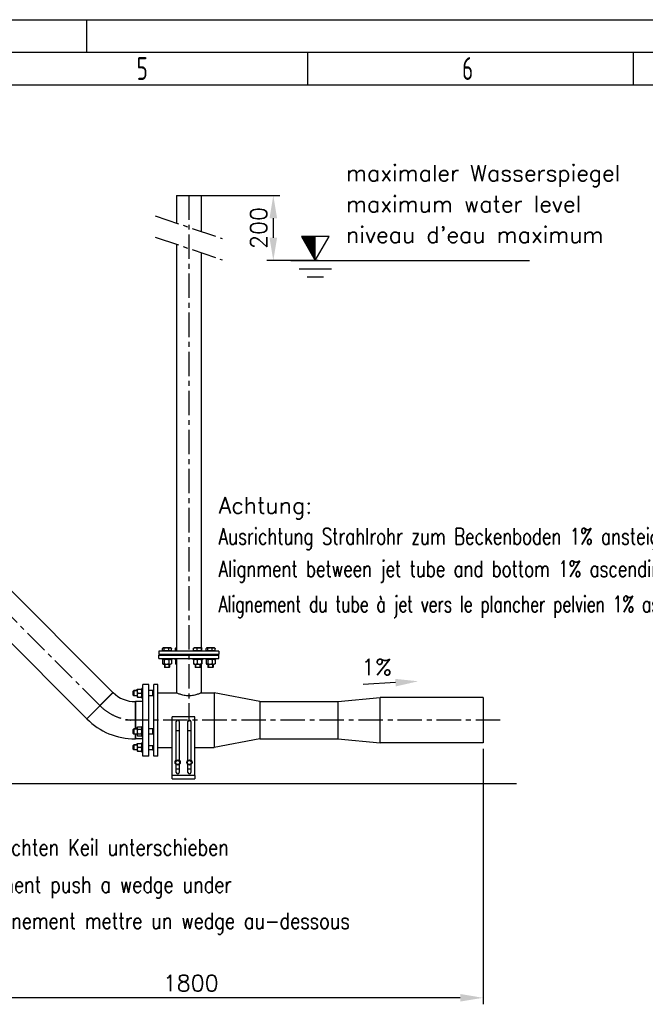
# Model space of a CAD drawing. Header units: millimetres. Extents: x -309 to 8091, y -6405 to -465.
# Tile 46 of 57: x 4086 to 6008, y -3490 to -465. Entities that reach past the tile are written whole.
import ezdxf

# ---------------------------------------------------------------- set-up
doc = ezdxf.new("R2010")
doc.units = ezdxf.units.MM
doc.header["$LTSCALE"] = 20
doc.linetypes.add('MITTE', pattern=[2, 1.25, -0.25, 0.25, -0.25])
doc.layers.get('0').update_dxf_attribs({"linetype": 'CONTINUOUS'})
doc.layers.get('DEFPOINTS').update_dxf_attribs({"linetype": 'CONTINUOUS'})
for name, color, linetype in [('02-LINIE-035', 2, 'CONTINUOUS'), ('03-LINIE-050', 3, 'CONTINUOUS'), ('05-ACHSE', 1, 'MITTE'), ('06-MASSE1', 1, 'CONTINUOUS'), ('10-TEXT-025', 1, 'CONTINUOUS'), ('KSB-BLATTRAND', 2, 'CONTINUOUS')]:
    doc.layers.add(name, color=color, linetype=linetype)
doc.styles.add('ACA_NORM', font='ROMANS.SHX')
doc.styles.get("Standard").update_dxf_attribs({"font": 'ISOCP.SHX'})
doc.dimstyles.new('1-20', dxfattribs={"dimscale": 20, "dimtxt": 2.5, "dimasz": 3.5, "dimexe": 1, "dimexo": 0, "dimgap": 1, "dimtad": 1, "dimdec": 0, "dimzin": 0, "dimdsep": 46, "dimtxsty": 'ACA_NORM', "dimcen": 0, "dimadec": 0, "dimazin": 0, "dimtfac": 2.4, "dimtdec": 0, "dimtmove": 0, "dimatfit": 3, "dimfxl": 1, "dimtolj": 1, "dimtzin": 0, "dimarcsym": 0})

# ---------------------------------------------------------------- blocks, each defined once
blk = doc.blocks.new('*D3')
at = {"layer": '06-MASSE1', "color": 0, "lineweight": -2}
for p, q in [((4643.5, -1005.1), (4885.1, -1005.1)), ((4865.1, -1075.1), (4865.1, -1135.1)), ((5003.4, -1205.1), (4845.1, -1205.1))]:
    blk.add_line(p, q, dxfattribs=at)
at = {"layer": '06-MASSE1', "color": 0}
for points in [[(4853.4, -1075.1), (4876.8, -1075.1), (4865.1, -1005.1)], [(4853.4, -1135.1), (4876.8, -1135.1), (4865.1, -1205.1)]]:
    blk.add_solid(points, dxfattribs=at)
at = {"layer": 'DEFPOINTS', "color": 0}
for p in [(4643.5, -1005.1), (4865.1, -1205.1), (5003.4, -1205.1)]:
    blk.add_point(p, dxfattribs=at)
at = {"layer": '06-MASSE1', "color": 0, "insert": (4820.1, -1105.1), "char_height": 50, "attachment_point": 5, "rotation": 90, "style": 'ACA_NORM'}
blk.add_mtext('\\A1;200', dxfattribs=at)
blk = doc.blocks.new('Rahmen_A3')
at = {"color": 1, "ltscale": 150}
for p, q in [((0, 297), (420, 297)), ((264, 287), (264, 292)), ((314, 287), (314, 292)), ((18, 287), (410, 287))]:
    blk.add_line(p, q, dxfattribs=at)
at = {"color": 3, "ltscale": 150}
for p, q in [((230, 297), (230, 292)), ((13, 292), (415, 292))]:
    blk.add_line(p, q, dxfattribs=at)
at = {"color": 1, "ltscale": 150, "width": 0.75}
for s, p in [('5', (237.6875, 287.75)), ('6', (287.6875, 287.75))]:
    blk.add_text(s, height=3.5, dxfattribs=at).set_placement(p)
blk = doc.blocks.new('*D15')
at = {"layer": '06-MASSE1', "color": 0, "lineweight": -2}
for p, q in [((3713.4, -2604.8), (3713.4, -3489.7)), ((5509.4, -2704.7), (5509.4, -3489.7)), ((5439.4, -3469.7), (3783.4, -3469.7))]:
    blk.add_line(p, q, dxfattribs=at)
at = {"layer": '06-MASSE1', "color": 0}
for points in [[(3783.4, -3458), (3783.4, -3481.3), (3713.4, -3469.7)], [(5439.4, -3458), (5439.4, -3481.3), (5509.4, -3469.7)]]:
    blk.add_solid(points, dxfattribs=at)
at = {"layer": 'DEFPOINTS', "color": 0}
for p in [(3713.4, -2604.8), (5509.4, -2704.7), (3713.4, -3469.7)]:
    blk.add_point(p, dxfattribs=at)
at = {"layer": '06-MASSE1', "color": 0, "insert": (4611.4, -3424.7), "char_height": 50, "attachment_point": 5, "style": 'ACA_NORM'}
blk.add_mtext('\\A1;1800', dxfattribs=at)

msp = doc.modelspace()

# ---------------------------------------------------------------- linework, layer by layer
at = {"layer": '02-LINIE-035'}
for p, q in [((4567.3, -1005.1), (4643.5, -1005.1)), ((4567.3, -1005.1), (4567.3, -1089.9)), ((4643.5, -1005.1), (4643.5, -1115.8)), ((4567.3, -1155.2), (4567.3, -2405.2)), ((4643.5, -1181), (4643.5, -2395.2)), ((4372.5, -2531.6), (4015, -2174)), ((4291.7, -2612.4), (3934.2, -2254.8)), ((4697.9, -2405.2), (4512.9, -2405.2)), ((4512.9, -2405.2), (4512.9, -2415.2)), ((4697.9, -2415.2), (4512.9, -2415.2)), ((4512.9, -2417.2), (4697.9, -2417.2)), ((4512.9, -2427.2), (4512.9, -2417.2)), ((4524.7, -2404.4), (4524.7, -2396.3)), ((4530, -2404.4), (4524.7, -2404.4)), ((4526.4, -2395.2), (4525.4, -2395.8)), ((4527.3, -2395.2), (4526.4, -2395.2)), ((4527.2, -2404.4), (4527.2, -2405.2)), ((4536.8, -2395.2), (4527.3, -2395.2)), ((4530, -2404.4), (4530, -2396.3)), ((4543.7, -2404.4), (4530, -2404.4)), ((4530.4, -2415.2), (4530.4, -2417.2)), ((4531.6, -2415.2), (4531.6, -2417.2)), ((4547.9, -2395.2), (4536.8, -2395.2)), ((4543.7, -2404.4), (4543.7, -2396.3)), ((4552.1, -2404.4), (4543.7, -2404.4)), ((4545.2, -2417.2), (4545.2, -2415.2)), ((4546.4, -2415.2), (4546.4, -2417.2)), ((4550.4, -2395.2), (4547.9, -2395.2)), ((4549.7, -2404.4), (4549.7, -2405.2)), ((4550.4, -2395.2), (4551.4, -2395.8)), ((4552.1, -2404.4), (4552.1, -2396.3)), ((4564.8, -2404.4), (4564.8, -2396.3)), ((4567.3, -2404.4), (4564.8, -2404.4)), ((4565.6, -2395.2), (4565.5, -2395.3)), ((4567.3, -2395.2), (4565.6, -2395.2)), ((4566.4, -2404.4), (4566.4, -2405.2)), ((4569.6, -2415.2), (4569.6, -2417.2)), ((4570.8, -2415.2), (4570.8, -2417.2)), ((4584.4, -2417.2), (4584.4, -2415.2)), ((4585.6, -2415.2), (4585.6, -2417.2)), ((4620.3, -2404.4), (4620.3, -2396.3)), ((4631.3, -2404.4), (4620.3, -2404.4)), ((4621.1, -2395.2), (4621, -2395.3)), ((4625.8, -2395.2), (4621.1, -2395.2)), ((4621.9, -2404.4), (4621.9, -2405.2)), ((4625.1, -2415.2), (4625.1, -2417.2)), ((4637.7, -2395.2), (4625.8, -2395.2)), ((4626.3, -2415.2), (4626.3, -2417.2)), ((4631.3, -2404.4), (4631.3, -2396.3)), ((4644.1, -2404.4), (4631.3, -2404.4)), ((4645, -2395.2), (4637.7, -2395.2)), ((4639.9, -2417.2), (4639.9, -2415.2)), ((4641.1, -2415.2), (4641.1, -2417.2)), ((4644.1, -2404.4), (4644.1, -2396.3)), ((4645.9, -2404.4), (4644.1, -2404.4)), ((4644.4, -2404.4), (4644.4, -2405.2)), ((4645.1, -2395.2), (4645, -2395.2)), ((4645.1, -2395.2), (4645.2, -2395.3)), ((4645.9, -2404.4), (4645.9, -2396.3)), ((4658.6, -2404.4), (4658.6, -2396.3)), ((4663.9, -2404.4), (4658.6, -2404.4)), ((4660.4, -2395.2), (4659.4, -2395.8)), ((4661.3, -2395.2), (4660.4, -2395.2)), ((4661.1, -2404.4), (4661.1, -2405.2)), ((4670.8, -2395.2), (4661.3, -2395.2)), ((4663.9, -2404.4), (4663.9, -2396.3)), ((4677.7, -2404.4), (4663.9, -2404.4)), ((4664.4, -2415.2), (4664.4, -2417.2)), ((4665.6, -2415.2), (4665.6, -2417.2)), ((4681.9, -2395.2), (4670.8, -2395.2)), ((4677.7, -2404.4), (4677.7, -2396.3)), ((4686.1, -2404.4), (4677.7, -2404.4)), ((4679.2, -2417.2), (4679.2, -2415.2)), ((4680.4, -2415.2), (4680.4, -2417.2)), ((4684.4, -2395.2), (4681.9, -2395.2)), ((4683.6, -2404.4), (4683.6, -2405.2)), ((4684.4, -2395.2), (4685.4, -2395.8)), ((4686.1, -2404.4), (4686.1, -2396.3)), ((4697.9, -2405.2), (4697.9, -2415.2)), ((4697.9, -2427.2), (4697.9, -2417.2)), ((4512.9, -2427.2), (4697.9, -2427.2)), ((4523.4, -2427.2), (4523.4, -2430.2)), ((4553.4, -2430.2), (4523.4, -2430.2)), ((4524.7, -2431.7), (4524.7, -2443.5)), ((4527.2, -2430.2), (4525.4, -2431.2)), ((4527.2, -2445), (4525.4, -2444)), ((4527.2, -2445), (4549.7, -2445)), ((4530, -2431.7), (4530, -2443.5)), ((4530.4, -2445), (4530.4, -2454)), ((4531.6, -2445), (4531.6, -2455.2)), ((4543.7, -2431.7), (4543.7, -2443.5)), ((4545.2, -2455.2), (4545.2, -2445)), ((4546.4, -2445), (4546.4, -2454)), ((4549.7, -2430.2), (4551.4, -2431.2)), ((4549.7, -2445), (4551.4, -2444)), ((4552.1, -2431.7), (4552.1, -2443.5)), ((4553.4, -2427.2), (4553.4, -2430.2)), ((4562.6, -2427.2), (4562.6, -2430.2)), ((4567.3, -2430.2), (4562.6, -2430.2)), ((4564.8, -2431.7), (4564.8, -2443.5)), ((4566.4, -2430.2), (4565.5, -2430.7)), ((4566.4, -2445), (4565.5, -2444.5)), ((4566.4, -2445), (4567.3, -2445)), ((4567.3, -2427.2), (4567.3, -2533)), ((4618.1, -2427.2), (4618.1, -2430.2)), ((4648.1, -2430.2), (4618.1, -2430.2)), ((4620.3, -2431.7), (4620.3, -2443.5)), ((4621.9, -2430.2), (4621, -2430.7)), ((4621.9, -2445), (4621, -2444.5)), ((4621.9, -2445), (4644.4, -2445)), ((4625.1, -2445), (4625.1, -2454)), ((4626.3, -2445), (4626.3, -2455.2)), ((4631.3, -2431.7), (4631.3, -2443.5)), ((4639.9, -2455.2), (4639.9, -2445)), ((4641.1, -2445), (4641.1, -2454)), ((4643.5, -2445), (4643.5, -2533)), ((4644.1, -2431.7), (4644.1, -2443.5)), ((4644.4, -2430.2), (4645.2, -2430.7)), ((4644.4, -2445), (4645.2, -2444.5)), ((4645.9, -2431.7), (4645.9, -2443.5)), ((4648.1, -2427.2), (4648.1, -2430.2)), ((4657.4, -2427.2), (4657.4, -2430.2)), ((4687.4, -2430.2), (4657.4, -2430.2)), ((4658.6, -2431.7), (4658.6, -2443.5)), ((4661.1, -2430.2), (4659.4, -2431.2)), ((4661.1, -2445), (4659.4, -2444)), ((4661.1, -2445), (4683.6, -2445)), ((4663.9, -2431.7), (4663.9, -2443.5)), ((4664.4, -2445), (4664.4, -2454)), ((4665.6, -2445), (4665.6, -2455.2)), ((4677.7, -2431.7), (4677.7, -2443.5)), ((4679.2, -2455.2), (4679.2, -2445)), ((4680.4, -2445), (4680.4, -2454)), ((4683.6, -2430.2), (4685.4, -2431.2)), ((4683.6, -2445), (4685.4, -2444)), ((4686.1, -2431.7), (4686.1, -2443.5)), ((4687.4, -2427.2), (4687.4, -2430.2)), ((4530.4, -2454), (4546.4, -2454)), ((4531.6, -2455.2), (4530.4, -2454)), ((4545.2, -2455.2), (4531.6, -2455.2)), ((4545.2, -2455.2), (4546.4, -2454)), ((4625.1, -2454), (4641.1, -2454)), ((4626.4, -2455.2), (4625.1, -2454)), ((4639.9, -2455.2), (4626.4, -2455.2)), ((4639.9, -2455.2), (4641.1, -2454)), ((4664.4, -2454), (4680.4, -2454)), ((4665.6, -2455.2), (4664.4, -2454)), ((4679.1, -2455.2), (4665.6, -2455.2)), ((4679.1, -2455.2), (4680.4, -2454)), ((4464.4, -2727.2), (4464.4, -2507.2)), ((4482.4, -2507.2), (4464.4, -2507.2)), ((4482.4, -2727.2), (4482.4, -2507.2)), ((4498.4, -2727.2), (4498.4, -2507.2)), ((4510.4, -2507.2), (4498.4, -2507.2)), ((4510.4, -2727.2), (4510.4, -2507.2)), ((4372.5, -2531.6), (4291.7, -2612.4)), ((4291.7, -2612.4), (4372.5, -2531.6)), ((4373.2, -2532.3), (4292.4, -2613.1)), ((4373.2, -2532.3), (4292.4, -2613.1)), ((4372.5, -2531.6), (4373.2, -2532.3)), ((4434.4, -2528), (4436.4, -2526)), ((4434.4, -2540), (4434.4, -2528)), ((4434.4, -2540), (4436.4, -2542)), ((4446.6, -2527.2), (4435.2, -2527.2)), ((4436.4, -2526), (4436.4, -2542)), ((4446.6, -2526), (4436.4, -2526)), ((4446.6, -2522.8), (4447, -2522)), ((4446.6, -2522.8), (4446.6, -2545.3)), ((4447, -2522), (4448.1, -2522)), ((4448.1, -2522), (4459.9, -2522)), ((4448.1, -2534), (4459.9, -2534)), ((4459.9, -2522), (4461, -2522)), ((4461.4, -2522.8), (4461, -2522)), ((4461.4, -2519), (4461.4, -2549)), ((4461.4, -2519), (4464.4, -2519)), ((4494.4, -2526), (4482.4, -2526)), ((4494.4, -2526), (4494.4, -2542)), ((4494.4, -2526.7), (4495.1, -2526)), ((4498.4, -2527.2), (4494.4, -2527.2)), ((4495.1, -2542), (4495.1, -2526)), ((4498.4, -2526), (4495.1, -2526)), ((4510.4, -2533), (4567.3, -2533)), ((4643.5, -2533), (4683.4, -2533)), ((4683.4, -2533), (4683.4, -2701.3)), ((4823.4, -2560), (4683.4, -2533)), ((4435.2, -2540.8), (4446.6, -2540.8)), ((4446.6, -2542), (4436.4, -2542)), ((4440.3, -2560), (4440.3, -2643.6)), ((4440.3, -2560), (4441.3, -2560)), ((4440.3, -2560), (4440.3, -2643.6)), ((4441.3, -2560), (4441.3, -2643.6)), ((4441.3, -2643.6), (4441.3, -2560)), ((4464.4, -2560), (4441.3, -2560)), ((4446.6, -2545.3), (4447, -2546)), ((4448.1, -2546), (4447, -2546)), ((4448.1, -2546), (4459.9, -2546)), ((4461, -2546), (4459.9, -2546)), ((4461.4, -2545.3), (4461, -2546)), ((4461.4, -2549), (4464.4, -2549)), ((4494.4, -2542), (4482.4, -2542)), ((4494.4, -2540.8), (4498.4, -2540.8)), ((4494.4, -2541.3), (4495.1, -2542)), ((4498.4, -2542), (4495.1, -2542)), ((4823.4, -2560), (4823.4, -2674.3)), ((4823.4, -2560), (5063.4, -2560)), ((5063.4, -2560), (5193.4, -2547.3)), ((5063.4, -2560), (5063.4, -2674.3)), ((5193.4, -2687), (5193.4, -2547.3)), ((5509.4, -2547.3), (5193.4, -2547.3)), ((5509.4, -2547.3), (5509.4, -2687)), ((4291.7, -2612.4), (4292.4, -2613.1)), ((4554.4, -2786.8), (4554.4, -2606.8)), ((4624.4, -2606.8), (4554.4, -2606.8)), ((4566.9, -2740.2), (4566.9, -2621.3)), ((4575.9, -2621.3), (4575.9, -2740.2)), ((4602.9, -2740.2), (4602.9, -2621.3)), ((4611.9, -2621.3), (4611.9, -2740.2)), ((4624.4, -2786.8), (4624.4, -2606.8)), ((4434.4, -2645.6), (4436.4, -2643.6)), ((4434.4, -2657.6), (4434.4, -2645.6)), ((4434.4, -2657.6), (4436.4, -2659.6)), ((4446.6, -2644.8), (4435.2, -2644.8)), ((4435.2, -2658.4), (4446.6, -2658.4)), ((4436.4, -2643.6), (4436.4, -2659.6)), ((4446.6, -2643.6), (4436.4, -2643.6)), ((4446.6, -2659.6), (4436.4, -2659.6)), ((4440.3, -2659.6), (4440.3, -2674.3)), ((4440.3, -2659.6), (4440.3, -2674.3)), ((4441.3, -2659.6), (4441.3, -2674.3)), ((4441.3, -2674.3), (4441.3, -2659.6)), ((4446.6, -2640.4), (4448.1, -2637.8)), ((4446.6, -2640.4), (4446.6, -2662.9)), ((4448.1, -2637.8), (4459.9, -2637.8)), ((4448.1, -2644.7), (4459.9, -2644.7)), ((4448.1, -2658.6), (4459.9, -2658.6)), ((4461.4, -2640.4), (4459.9, -2637.8)), ((4461.4, -2636.6), (4461.4, -2666.6)), ((4461.4, -2636.6), (4464.4, -2636.6)), ((4494.4, -2643.6), (4482.4, -2643.6)), ((4494.4, -2659.6), (4482.4, -2659.6)), ((4494.4, -2643.6), (4494.4, -2659.6)), ((4494.4, -2644.3), (4495.1, -2643.6)), ((4498.4, -2644.8), (4494.4, -2644.8)), ((4494.4, -2658.4), (4498.4, -2658.4)), ((4494.4, -2658.9), (4495.1, -2659.6)), ((4495.1, -2659.6), (4495.1, -2643.6)), ((4498.4, -2643.6), (4495.1, -2643.6)), ((4498.4, -2659.6), (4495.1, -2659.6)), ((4566.9, -2648.8), (4575.9, -2648.8)), ((4602.9, -2648.8), (4611.9, -2648.8)), ((4440.3, -2674.3), (4441.3, -2674.3)), ((4464.4, -2674.3), (4441.3, -2674.3)), ((4446.6, -2662.9), (4448.1, -2665.5)), ((4446.6, -2689.1), (4447, -2688.3)), ((4446.6, -2689.1), (4446.6, -2711.6)), ((4447, -2688.3), (4448.1, -2688.3)), ((4448.1, -2665.5), (4459.9, -2665.5)), ((4448.1, -2688.3), (4459.9, -2688.3)), ((4461.4, -2662.9), (4459.9, -2665.5)), ((4459.9, -2688.3), (4461, -2688.3)), ((4461.4, -2689.1), (4461, -2688.3)), ((4461.4, -2666.6), (4464.4, -2666.6)), ((4461.4, -2685.3), (4461.4, -2715.3)), ((4461.4, -2685.3), (4464.4, -2685.3)), ((4823.4, -2674.3), (4683.4, -2701.3)), ((4823.4, -2674.3), (5063.4, -2674.3)), ((5063.4, -2674.3), (5193.4, -2687)), ((5509.4, -2687), (5193.4, -2687)), ((4434.4, -2694.3), (4436.4, -2692.3)), ((4434.4, -2706.3), (4434.4, -2694.3)), ((4434.4, -2706.3), (4436.4, -2708.3)), ((4446.6, -2693.5), (4435.2, -2693.5)), ((4435.2, -2707.1), (4446.6, -2707.1)), ((4436.4, -2692.3), (4436.4, -2708.3)), ((4446.6, -2692.3), (4436.4, -2692.3)), ((4446.6, -2708.3), (4436.4, -2708.3)), ((4446.6, -2711.6), (4447, -2712.3)), ((4448.1, -2712.3), (4447, -2712.3)), ((4448.1, -2700.3), (4459.9, -2700.3)), ((4448.1, -2712.3), (4459.9, -2712.3)), ((4461, -2712.3), (4459.9, -2712.3)), ((4461.4, -2711.6), (4461, -2712.3)), ((4461.4, -2715.3), (4464.4, -2715.3)), ((4498.4, -2696.2), (4482.4, -2696.2)), ((4494.4, -2708.3), (4482.4, -2708.3)), ((4494.4, -2696.2), (4494.4, -2708.3)), ((4494.4, -2707.1), (4498.4, -2707.1)), ((4494.4, -2707.6), (4495.1, -2708.3)), ((4495.1, -2708.3), (4495.1, -2696.2)), ((4498.4, -2708.3), (4495.1, -2708.3)), ((4510.4, -2701.3), (4554.4, -2701.3)), ((4624.4, -2701.3), (4683.4, -2701.3)), ((4482.4, -2727.2), (4464.4, -2727.2)), ((4510.4, -2727.2), (4498.4, -2727.2)), ((4566.9, -2777.3), (4566.9, -2753.4)), ((4566.9, -2766.8), (4575.9, -2766.8)), ((4575.9, -2753.4), (4575.9, -2777.3)), ((4602.9, -2777.3), (4602.9, -2753.4)), ((4602.9, -2766.8), (4611.9, -2766.8)), ((4611.9, -2753.4), (4611.9, -2777.3)), ((4624.4, -2786.8), (4554.4, -2786.8)), ((4554.4, -2796.8), (4554.4, -2786.8)), ((4554.4, -2796.8), (4624.4, -2796.8)), ((4624.4, -2786.8), (4624.4, -2796.8))]:
    msp.add_line(p, q, dxfattribs=at)
for centre in [(4571.4, -2746.8), (4607.4, -2746.8)]:
    msp.add_circle(centre, 8, dxfattribs=at)
for centre, radius, start, end in [((4440.3, -2465.2), 94.8, 225, 270), ((4440.3, -2465.2), 209.2, 225, 270), ((4571.4, -2621.3), 4.5, 0, 180), ((4607.4, -2621.3), 4.5, 0, 180), ((4571.4, -2746.8), 6.5, 150, 210), ((4571.4, -2746.8), 6.5, 90, 150), ((4571.4, -2746.8), 6.5, 210, 270), ((4571.4, -2746.8), 6.5, 30, 90), ((4571.4, -2746.8), 6.5, 270, 330), ((4571.4, -2746.8), 6.5, 330, 30), ((4607.4, -2746.8), 6.5, 150, 210), ((4607.4, -2746.8), 6.5, 90, 150), ((4607.4, -2746.8), 6.5, 210, 270), ((4607.4, -2746.8), 6.5, 30, 90), ((4607.4, -2746.8), 6.5, 270, 330), ((4607.4, -2746.8), 6.5, 330, 30), ((4571.4, -2777.3), 4.5, 180, 0), ((4607.4, -2777.3), 4.5, 180, 0)]:
    msp.add_arc(centre, radius, start, end, dxfattribs=at)
for points, weights in [([(4527.3, -2395.2), (4526.1, -2395.2), (4524.7, -2396.3)], [1, 1.0379548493, 1]), ([(4530, -2396.3), (4528.5, -2395.2), (4527.3, -2395.2)], [1, 1.0379548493, 1]), ([(4536.8, -2395.2), (4533.7, -2395.2), (4530, -2396.3)], [1, 1.0379548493, 1]), ([(4543.7, -2396.3), (4540, -2395.2), (4536.8, -2395.2)], [1, 1.0379548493, 1]), ([(4547.9, -2395.2), (4546, -2395.2), (4543.7, -2396.3)], [1, 1.0379548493, 1]), ([(4552.1, -2396.3), (4549.9, -2395.2), (4547.9, -2395.2)], [1, 1.0379548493, 1]), ([(4551.4, -2395.8), (4551.8, -2396), (4552.1, -2396.3)], [1.01477953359, 1.01005189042, 1]), ([(4564.8, -2396.3), (4565.2, -2395.4), (4565.5, -2395.3)], [1, 1.02892942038, 1.01375847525]), ([(4567.3, -2395.5), (4566.1, -2395.8), (4564.8, -2396.3)], [1.01855955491, 1.01616138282, 1]), ([(4625.8, -2395.2), (4623.3, -2395.2), (4620.3, -2396.3)], [1, 1.0379548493, 1]), ([(4620.3, -2396.3), (4620.7, -2395.4), (4621, -2395.3)], [1, 1.02892942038, 1.01375847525]), ([(4631.3, -2396.3), (4628.4, -2395.2), (4625.8, -2395.2)], [1, 1.0379548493, 1]), ([(4637.7, -2395.2), (4634.8, -2395.2), (4631.3, -2396.3)], [1, 1.0379548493, 1]), ([(4644.1, -2396.3), (4640.7, -2395.2), (4637.7, -2395.2)], [1, 1.0379548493, 1]), ([(4645, -2395.2), (4644.6, -2395.2), (4644.1, -2396.3)], [1, 1.0379548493, 1]), ([(4645.9, -2396.3), (4645.4, -2395.2), (4645, -2395.2)], [1, 1.0379548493, 1]), ([(4661.3, -2395.2), (4660.1, -2395.2), (4658.6, -2396.3)], [1, 1.0379548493, 1]), ([(4663.9, -2396.3), (4662.5, -2395.2), (4661.3, -2395.2)], [1, 1.0379548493, 1]), ([(4670.8, -2395.2), (4667.6, -2395.2), (4663.9, -2396.3)], [1, 1.0379548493, 1]), ([(4677.7, -2396.3), (4674, -2395.2), (4670.8, -2395.2)], [1, 1.0379548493, 1]), ([(4681.9, -2395.2), (4679.9, -2395.2), (4677.7, -2396.3)], [1, 1.0379548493, 1]), ([(4686.1, -2396.3), (4683.8, -2395.2), (4681.9, -2395.2)], [1, 1.0379548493, 1]), ([(4685.4, -2395.8), (4685.7, -2396), (4686.1, -2396.3)], [1.01477953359, 1.01005189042, 1]), ([(4530, -2431.7), (4527.3, -2429.7), (4524.7, -2431.7)], [1, 1.15470053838, 1]), ([(4524.7, -2443.5), (4527.3, -2445.5), (4530, -2443.5)], [1, 1.15470053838, 1]), ([(4543.7, -2431.7), (4536.8, -2429.7), (4530, -2431.7)], [1, 1.15470053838, 1]), ([(4530, -2443.5), (4536.8, -2445.5), (4543.7, -2443.5)], [1, 1.15470053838, 1]), ([(4552.1, -2431.7), (4547.9, -2429.7), (4543.7, -2431.7)], [1, 1.15470053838, 1]), ([(4543.7, -2443.5), (4547.9, -2445.5), (4552.1, -2443.5)], [1, 1.15470053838, 1]), ([(4551.4, -2431.2), (4551.8, -2431.4), (4552.1, -2431.7)], [1.03472368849, 1.01992921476, 1]), ([(4552.1, -2443.5), (4551.8, -2443.8), (4551.4, -2444)], [1, 1.01992921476, 1.03472368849]), ([(4564.8, -2431.7), (4565.2, -2430.9), (4565.5, -2430.7)], [1, 1.05842950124, 1.07272203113]), ([(4567.3, -2431), (4566.1, -2431.2), (4564.8, -2431.7)], [1.05103483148, 1.03223368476, 1]), ([(4564.8, -2443.5), (4566.1, -2444), (4567.3, -2444.2)], [1, 1.03223368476, 1.05103483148]), ([(4565.5, -2444.5), (4565.2, -2444.3), (4564.8, -2443.5)], [1.07272203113, 1.05842950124, 1]), ([(4631.3, -2431.7), (4625.8, -2429.7), (4620.3, -2431.7)], [1, 1.15470053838, 1]), ([(4620.3, -2431.7), (4620.7, -2430.9), (4621, -2430.7)], [1, 1.05842950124, 1.07272203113]), ([(4621, -2444.5), (4620.7, -2444.3), (4620.3, -2443.5)], [1.07272203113, 1.05842950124, 1]), ([(4620.3, -2443.5), (4625.8, -2445.5), (4631.3, -2443.5)], [1, 1.15470053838, 1]), ([(4644.1, -2431.7), (4637.7, -2429.7), (4631.3, -2431.7)], [1, 1.15470053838, 1]), ([(4631.3, -2443.5), (4637.7, -2445.5), (4644.1, -2443.5)], [1, 1.15470053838, 1]), ([(4645.9, -2431.7), (4645, -2429.7), (4644.1, -2431.7)], [1, 1.15470053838, 1]), ([(4644.1, -2443.5), (4645, -2445.5), (4645.9, -2443.5)], [1, 1.15470053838, 1]), ([(4663.9, -2431.7), (4661.3, -2429.7), (4658.6, -2431.7)], [1, 1.15470053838, 1]), ([(4658.6, -2443.5), (4661.3, -2445.5), (4663.9, -2443.5)], [1, 1.15470053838, 1]), ([(4677.7, -2431.7), (4670.8, -2429.7), (4663.9, -2431.7)], [1, 1.15470053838, 1]), ([(4663.9, -2443.5), (4670.8, -2445.5), (4677.7, -2443.5)], [1, 1.15470053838, 1]), ([(4686.1, -2431.7), (4681.9, -2429.7), (4677.7, -2431.7)], [1, 1.15470053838, 1]), ([(4677.7, -2443.5), (4681.9, -2445.5), (4686.1, -2443.5)], [1, 1.15470053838, 1]), ([(4685.4, -2431.2), (4685.7, -2431.4), (4686.1, -2431.7)], [1.03472368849, 1.01992921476, 1]), ([(4686.1, -2443.5), (4685.7, -2443.8), (4685.4, -2444)], [1, 1.01992921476, 1.03472368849]), ([(4448.1, -2522), (4446.1, -2528), (4448.1, -2534)], [1, 1.15470053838, 1]), ([(4448.1, -2534), (4446.1, -2540), (4448.1, -2546)], [1, 1.15470053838, 1]), ([(4459.9, -2534), (4461.9, -2528), (4459.9, -2522)], [1, 1.15470053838, 1]), ([(4459.9, -2546), (4461.9, -2540), (4459.9, -2534)], [1, 1.15470053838, 1]), ([(4448.1, -2637.8), (4446.1, -2641.2), (4448.1, -2644.7)], [1, 1.15470053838, 1]), ([(4448.1, -2644.7), (4446.1, -2651.6), (4448.1, -2658.6)], [1, 1.15470053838, 1]), ([(4448.1, -2658.6), (4446.1, -2662), (4448.1, -2665.5)], [1, 1.15470053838, 1]), ([(4459.9, -2644.7), (4461.9, -2641.2), (4459.9, -2637.8)], [1, 1.15470053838, 1]), ([(4459.9, -2658.6), (4461.9, -2651.6), (4459.9, -2644.7)], [1, 1.15470053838, 1]), ([(4459.9, -2665.5), (4461.9, -2662), (4459.9, -2658.6)], [1, 1.15470053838, 1]), ([(4448.1, -2688.3), (4446.1, -2694.3), (4448.1, -2700.3)], [1, 1.15470053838, 1]), ([(4459.9, -2700.3), (4461.9, -2694.3), (4459.9, -2688.3)], [1, 1.15470053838, 1]), ([(4448.1, -2700.3), (4446.1, -2706.3), (4448.1, -2712.3)], [1, 1.15470053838, 1]), ([(4459.9, -2712.3), (4461.9, -2706.3), (4459.9, -2700.3)], [1, 1.15470053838, 1]), ([(4563.9, -2746.8), (4564.9, -2745), (4565.8, -2743.5)], [1, 1.0379548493, 1]), ([(4565.8, -2750), (4564.9, -2748.5), (4563.9, -2746.8)], [1, 1.0379548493, 1]), ([(4565.8, -2743.5), (4566.6, -2742), (4567.6, -2740.3)], [1, 1.0379548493, 1]), ([(4567.6, -2753.3), (4566.6, -2751.5), (4565.8, -2750)], [1, 1.0379548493, 1]), ([(4567.6, -2740.3), (4569.6, -2740.3), (4571.4, -2740.3)], [1, 1.0379548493, 1]), ([(4571.4, -2740.3), (4573.1, -2740.3), (4575.1, -2740.3)], [1, 1.0379548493, 1]), ([(4575.1, -2740.3), (4576.1, -2742), (4577, -2743.5)], [1, 1.0379548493, 1]), ([(4577, -2750), (4576.1, -2751.5), (4575.1, -2753.3)], [1, 1.0379548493, 1]), ([(4577, -2743.5), (4577.9, -2745), (4578.9, -2746.8)], [1, 1.0379548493, 1]), ([(4578.9, -2746.8), (4577.9, -2748.5), (4577, -2750)], [1, 1.0379548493, 1]), ([(4599.9, -2746.8), (4600.9, -2745), (4601.8, -2743.5)], [1, 1.0379548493, 1]), ([(4601.8, -2750), (4600.9, -2748.5), (4599.9, -2746.8)], [1, 1.0379548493, 1]), ([(4601.8, -2743.5), (4602.6, -2742), (4603.6, -2740.3)], [1, 1.0379548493, 1]), ([(4603.6, -2753.3), (4602.6, -2751.5), (4601.8, -2750)], [1, 1.0379548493, 1]), ([(4603.6, -2740.3), (4605.6, -2740.3), (4607.4, -2740.3)], [1, 1.0379548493, 1]), ([(4607.4, -2740.3), (4609.1, -2740.3), (4611.1, -2740.3)], [1, 1.0379548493, 1]), ([(4611.1, -2740.3), (4612.1, -2742), (4613, -2743.5)], [1, 1.0379548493, 1]), ([(4613, -2750), (4612.1, -2751.5), (4611.1, -2753.3)], [1, 1.0379548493, 1]), ([(4613, -2743.5), (4613.9, -2745), (4614.9, -2746.8)], [1, 1.0379548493, 1]), ([(4614.9, -2746.8), (4613.9, -2748.5), (4613, -2750)], [1, 1.0379548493, 1]), ([(4571.4, -2753.3), (4569.6, -2753.3), (4567.6, -2753.3)], [1, 1.0379548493, 1]), ([(4575.1, -2753.3), (4573.1, -2753.3), (4571.4, -2753.3)], [1, 1.0379548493, 1]), ([(4607.4, -2753.3), (4605.6, -2753.3), (4603.6, -2753.3)], [1, 1.0379548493, 1]), ([(4611.1, -2753.3), (4609.1, -2753.3), (4607.4, -2753.3)], [1, 1.0379548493, 1])]:
    msp.add_rational_spline(points, weights, degree=2, dxfattribs=at)
msp.add_open_spline([(4643.5, -2533), (4643.5, -2533), (4643.3, -2533.2), (4642.3, -2533.6), (4641.5, -2533.9), (4639.6, -2534.7), (4638.4, -2535.2), (4635.6, -2536.3), (4634, -2536.9), (4630.7, -2538), (4628.8, -2538.6), (4624.6, -2539.8), (4622.4, -2540.3), (4617.7, -2541.2), (4615.3, -2541.6), (4610.3, -2542), (4607.8, -2542.2), (4603, -2542.2), (4600.5, -2542), (4595.5, -2541.6), (4593, -2541.2), (4588.4, -2540.3), (4586.1, -2539.8), (4582, -2538.6), (4580.1, -2538), (4576.8, -2536.9), (4575.2, -2536.3), (4572.4, -2535.2), (4571.2, -2534.7), (4569.2, -2533.9), (4568.5, -2533.6), (4567.5, -2533.2), (4567.3, -2533), (4567.3, -2533)], degree=3, knots=[5.834419, 5.834419, 5.834419, 5.834419, 6.563086, 6.563086, 7.291752, 7.291752, 8.020418, 8.020418, 8.749084, 8.749084, 9.479023, 9.479023, 10.208961, 10.208961, 10.9389, 10.9389, 11.668838, 11.668838, 12.398777, 12.398777, 13.128716, 13.128716, 13.858654, 13.858654, 14.588593, 14.588593, 15.317259, 15.317259, 16.045925, 16.045925, 16.774591, 16.774591, 17.503258, 17.503258, 17.503258, 17.503258], dxfattribs=at)
at = {"layer": '03-LINIE-050'}
msp.add_line((5612.2, -2812.2), (3119.8, -2812.2), dxfattribs=at)
at = {"layer": '05-ACHSE', "ltscale": 3}
for p, q in [((4605.4, -1005.1), (4605.4, -2620.6)), ((4502.4, -1068), (4708.4, -1137.7)), ((4502.4, -1133.2), (4708.4, -1203)), ((4332.1, -2572), (3974.6, -2214.4)), ((5561.9, -2617.2), (4411.3, -2617.2))]:
    msp.add_line(p, q, dxfattribs=at)
msp.add_arc((4440.3, -2465.2), 152, 225, 270, dxfattribs=at)
at = {"layer": '06-MASSE1'}
msp.add_line((5240.4, -2501.6), (5141.2, -2507.4), dxfattribs=at)
msp.add_solid([(5241.1, -2513.3), (5239.7, -2490), (5310.3, -2497.5)], dxfattribs=at)
at = {"layer": '10-TEXT-025'}
for p, q in [((4951.4, -1130.8), (4994.2, -1205.1)), ((4994.2, -1130.8), (4951.4, -1130.8)), ((4952.9, -1133.5), (4955.5, -1130.8)), ((4954.5, -1136.3), (4959.9, -1130.8)), ((4956.1, -1139.1), (4964.4, -1130.8)), ((4957.7, -1141.9), (4968.8, -1130.8)), ((4959.4, -1144.7), (4973.2, -1130.8)), ((4961, -1147.5), (4977.6, -1130.8)), ((4962.6, -1150.3), (4982, -1130.8)), ((4964.2, -1153.1), (4986.4, -1130.8)), ((4965.8, -1155.9), (4990.9, -1130.8)), ((4967.4, -1158.7), (4994.2, -1131.9)), ((4969.1, -1161.5), (4994.2, -1136.3)), ((4970.7, -1164.3), (4994.2, -1140.7)), ((4972.3, -1167.1), (4994.2, -1145.1)), ((4994.2, -1205.1), (5037.1, -1130.8)), ((5037.1, -1130.8), (4994.2, -1130.8)), ((4994.2, -1205.1), (4994.2, -1130.8)), ((4973.9, -1169.9), (4994.2, -1149.6)), ((4975.5, -1172.7), (4994.2, -1154)), ((4977.2, -1175.5), (4994.2, -1158.4)), ((4978.8, -1178.3), (4994.2, -1162.8)), ((4980.4, -1181.1), (4994.2, -1167.2)), ((4982, -1183.9), (4994.2, -1171.7)), ((4983.6, -1186.7), (4994.2, -1176.1)), ((4919.2, -1205.1), (5652.6, -1205.1)), ((4985.2, -1189.5), (4994.2, -1180.5)), ((4986.9, -1192.3), (4994.2, -1184.9)), ((4988.5, -1195.1), (4994.2, -1189.3)), ((4990.1, -1197.9), (4994.2, -1193.8)), ((4991.7, -1200.7), (4994.2, -1198.2)), ((4993.3, -1203.5), (4994.2, -1202.6)), ((4944.2, -1230.1), (5044.2, -1230.1)), ((4969.2, -1255.1), (5019.2, -1255.1))]:
    msp.add_line(p, q, dxfattribs=at)

# ---------------------------------------------------------------- block references
at = {"layer": 'KSB-BLATTRAND', "xscale": 20, "yscale": 20, "zscale": 20}
msp.add_blockref('Rahmen_A3', (-308.6, -6405.3), dxfattribs=at)

# ---------------------------------------------------------------- texts
at = {"layer": '10-TEXT-025', "style": 'ACA_NORM'}
for s, p in [('maximaler Wasserspiegel', (5088.8, -961.7)), ('maximum water level', (5088.8, -1056.6)), ("niveau d'eau maximum", (5088.8, -1151)), ('Achtung:', (4697.5, -1982.4)), ('1%%%', (5135.4, -2479.1))]:
    msp.add_text(s, height=50, dxfattribs=at).set_placement(p)
for s, width, p in [('Ausrichtung Strahlrohr zum Beckenboden 1%%% ansteigend', 0.75, (4697.5, -2077.3)), ('Alignment between jet tube and bottom 1%%% ascending', 0.75, (4697.5, -2177)), ('Alignement du tube à jet vers le plancher pelvien 1%%% ascendant', 0.7, (4697.5, -2285.5)), ('zum ausrichten Keil unterschieben', 0.8, (3789, -3032.6)), ('for alignment push a wedge under', 0.8, (3789, -3146.9)), ("pour l'alignement mettre un wedge au-dessous", 0.8, (3789, -3258.3))]:
    msp.add_text(s, height=50, dxfattribs=dict(at, width=width)).set_placement(p)

# ---------------------------------------------------------------- dimensions: what is measured, and where the dimension line sits
at = {"layer": '06-MASSE1'}
dim = msp.add_linear_dim(base=(4865.1, -1205.1), p1=(4643.5, -1005.1), p2=(5003.4, -1205.1), angle=90, dimstyle='1-20', dxfattribs=at)
dim.commit()
dim.dimension.update_dxf_attribs({"geometry": '*D3', "text_midpoint": (4820.1, -1105.1)})
dim = msp.add_linear_dim(base=(3713.4, -3469.7), p1=(5509.4, -2704.7), p2=(3713.4, -2604.8), dimstyle='1-20', override={"dimrnd": 10}, dxfattribs=at)
dim.commit()
dim.dimension.update_dxf_attribs({"geometry": '*D15', "text_midpoint": (4611.4, -3424.7)})

doc.saveas('drawing.dxf')
